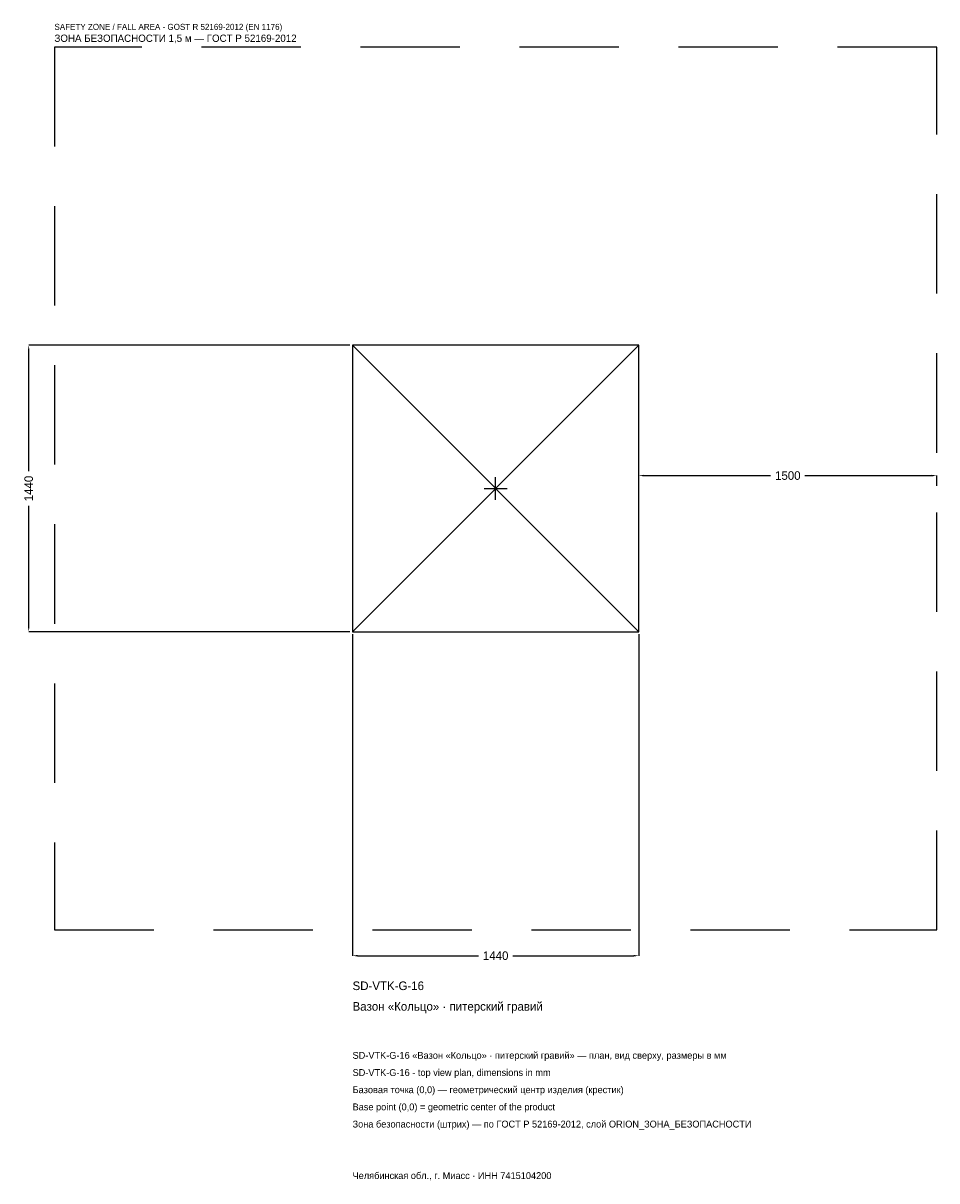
# Model space of a CAD drawing. Header units: metres. Extents: x -2378 to 2220, y -3482 to 2340.
import ezdxf

# ---------------------------------------------------------------- set-up
doc = ezdxf.new("R2010")
doc.units = ezdxf.units.M
doc.linetypes.add('DASHED', pattern=[800, 500, -300])
for name, color, linetype in [('ЗСК_ДАННЫЕ', 3, 'Continuous'), ('ЗСК_ЗОНА_БЕЗОПАСНОСТИ', 1, 'Continuous'), ('ЗСК_КОНТУР', 7, 'Continuous'), ('ЗСК_РАЗМЕРЫ', 8, 'Continuous')]:
    doc.layers.add(name, color=color, linetype=linetype)
doc.dimstyles.new('ORION', dxfattribs={"dimtxt": 43.2, "dimasz": 25.92, "dimexe": 1.25, "dimexo": 12.96, "dimtad": 1, "dimdec": 0, "dimcen": 2.5, "dimazin": 3, "dimtfac": 1, "dimtmove": 0, "dimatfit": 3})

# ---------------------------------------------------------------- blocks, each defined once
blk = doc.blocks.new('_CLOSEDFILLED')
at = {"color": 0, "linetype": 'BYBLOCK'}
blk.add_solid([(-1, 0.16), (0, 0), (-1, -0.16)], dxfattribs=at)
blk = doc.blocks.new('*D1')
for p, q in [((-720, -732.96), (-720, -2349.6)), ((720, -732.96), (720, -2349.6)), ((-694.08, -2349.6), (-86.4, -2349.6)), ((86.4, -2349.6), (694.08, -2349.6))]:
    blk.add_line(p, q)
at = {"layer": 'Defpoints'}
for p in [(-720, -720), (720, -720), (-720, -2349.6)]:
    blk.add_point(p, dxfattribs=at)
at = {"layer": 'ЗСК_РАЗМЕРЫ', "xscale": 25.919999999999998, "yscale": 25.919999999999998, "rotation": 180}
blk.add_blockref('_CLOSEDFILLED', (-720, -2349.6), dxfattribs=at)
at = {"layer": 'ЗСК_РАЗМЕРЫ', "xscale": 25.919999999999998, "yscale": 25.919999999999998}
blk.add_blockref('_CLOSEDFILLED', (720, -2349.6), dxfattribs=at)
at = {"layer": 'ЗСК_РАЗМЕРЫ', "insert": (0, -2349.6), "char_height": 43.2, "attachment_point": 5}
blk.add_mtext('1440', dxfattribs=at)
blk = doc.blocks.new('*D2')
for p, q in [((-732.96, 720), (-2349.6, 720)), ((-2349.6, 86.4), (-2349.6, 694.08)), ((-2349.6, -694.08), (-2349.6, -86.4)), ((-732.96, -720), (-2349.6, -720))]:
    blk.add_line(p, q)
at = {"layer": 'Defpoints'}
for p in [(-720, 720), (-2349.6, -720), (-720, -720)]:
    blk.add_point(p, dxfattribs=at)
at = {"layer": 'ЗСК_РАЗМЕРЫ', "xscale": 25.919999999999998, "yscale": 25.919999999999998}
for p, rotation in [((-2349.6, 720), 90), ((-2349.6, -720), 270)]:
    blk.add_blockref('_CLOSEDFILLED', p, dxfattribs=dict(at, rotation=rotation))
at = {"layer": 'ЗСК_РАЗМЕРЫ', "insert": (-2349.6, 0), "char_height": 43.2, "attachment_point": 5, "rotation": 90}
blk.add_mtext('1440', dxfattribs=at)
blk = doc.blocks.new('*D3')
for p, q in [((720, 12.96), (720, 64.8)), ((745.92, 64.8), (1383.6, 64.8)), ((1556.4, 64.8), (2194.08, 64.8)), ((2220, 12.96), (2220, 64.8))]:
    blk.add_line(p, q)
at = {"layer": 'Defpoints'}
for p in [(720, 64.8), (720, 0), (2220, 0)]:
    blk.add_point(p, dxfattribs=at)
at = {"layer": 'ЗСК_РАЗМЕРЫ', "xscale": 25.919999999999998, "yscale": 25.919999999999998, "rotation": 180}
blk.add_blockref('_CLOSEDFILLED', (720, 64.8), dxfattribs=at)
at = {"layer": 'ЗСК_РАЗМЕРЫ', "xscale": 25.919999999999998, "yscale": 25.919999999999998}
blk.add_blockref('_CLOSEDFILLED', (2220, 64.8), dxfattribs=at)
at = {"layer": 'ЗСК_РАЗМЕРЫ', "insert": (1470, 64.8), "char_height": 43.2, "attachment_point": 5}
blk.add_mtext('1500', dxfattribs=at)
blk = doc.blocks.new('ОРИОН SD-VTK-G-16 Вазон Кольцо · питерский гравий')
at = {"layer": 'ЗСК_ЗОНА_БЕЗОПАСНОСТИ', "linetype": 'DASHED'}
blk.add_lwpolyline([(-2220, -2220), (2220, -2220), (2220, 2220), (-2220, 2220)], close=True, dxfattribs=at)
at = {"layer": 'ЗСК_КОНТУР'}
for p, q in [((-720, -720), (720, 720)), ((-720, 720), (720, -720))]:
    blk.add_line(p, q, dxfattribs=at)
blk.add_lwpolyline([(-720, -720), (720, -720), (720, 720), (-720, 720)], close=True, dxfattribs=at)
at = {"layer": 'ЗСК_РАЗМЕРЫ'}
for p, q in [((-57.6, 0), (57.6, 0)), ((0, -57.6), (0, 57.6))]:
    blk.add_line(p, q, dxfattribs=at)
at = {"layer": 'ЗСК_ДАННЫЕ'}
for tag, p in [('АРТИКУЛ', (-720, -2522.4)), ('НАИМЕНОВАНИЕ', (-720, -2626.08))]:
    blk.add_attdef(tag, p, '', height=43.2, dxfattribs=at)
at = {"layer": 'ЗСК_ДАННЫЕ', "flags": 1}
for tag, p in [('ПРОИЗВОДИТЕЛЬ', (-720, -2729.76)), ('ТЕЛЕФОН', (-720, -2833.44)), ('САЙТ', (-720, -3040.8)), ('АДРЕС', (-720, -3144.48)), ('РЕКВИЗИТЫ', (-720, -3248.16)), ('ГАБАРИТЫ', (-720, -3351.84)), ('ЗОНА_БЕЗОПАСНОСТИ', (-720, -3455.52))]:
    blk.add_attdef(tag, p, '', height=43.2, dxfattribs=at)
at = {"layer": 'ЗСК_ЗОНА_БЕЗОПАСНОСТИ', "color": 1}
for s, height, p in [('SAFETY ZONE / FALL AREA - GOST R 52169-2012 (EN 1176)', 30.24, (-2220, 2306.4)), ('ЗОНА БЕЗОПАСНОСТИ 1,5 м — ГОСТ Р 52169-2012', 36.72, (-2220, 2245.92))]:
    blk.add_text(s, height=height, dxfattribs=at).set_placement(p)
at = {"layer": 'ЗСК_РАЗМЕРЫ'}
dim = blk.add_linear_dim(base=(-2349.6, -720), p1=(-720, -720), p2=(-720, 720), angle=90, dimstyle='ORION', dxfattribs=at)
dim.commit()
dim.dimension.update_dxf_attribs({"geometry": '*D2', "text_midpoint": (-2349.6, 0)})
for base, p1, p2, picture, middle in [((720, 64.8), (720, 0), (2220, 0), '*D3', (1470, 64.8)), ((-720, -2349.6), (-720, -720), (720, -720), '*D1', (0, -2349.6))]:
    dim = blk.add_linear_dim(base=base, p1=p1, p2=p2, dimstyle='ORION', dxfattribs=at)
    dim.commit()
    dim.dimension.update_dxf_attribs({"geometry": picture, "text_midpoint": middle})

msp = doc.modelspace()

# ---------------------------------------------------------------- block references
msp.add_blockref('ОРИОН SD-VTK-G-16 Вазон Кольцо · питерский гравий', (0, 0)).add_auto_attribs({'АРТИКУЛ': 'SD-VTK-G-16', 'НАИМЕНОВАНИЕ': 'Вазон «Кольцо» · питерский гравий'})

# ---------------------------------------------------------------- texts
at = {"layer": 'ЗСК_ДАННЫЕ', "color": 3}
for s, p in [('SD-VTK-G-16 «Вазон «Кольцо» · питерский гравий» — план, вид сверху, размеры в мм', (-720, -2868)), ('SD-VTK-G-16 - top view plan, dimensions in mm', (-720, -2954.4)), ('Челябинская обл., г. Миасс · ИНН 7415104200', (-720, -3472.8))]:
    msp.add_text(s, height=34.56, dxfattribs=at).set_placement(p)
at = {"layer": 'ЗСК_ДАННЫЕ', "color": 7}
for s, p in [('Базовая точка (0,0) — геометрический центр изделия (крестик)', (-720, -3040.8)), ('Base point (0,0) = geometric center of the product', (-720, -3127.2))]:
    msp.add_text(s, height=34.56, dxfattribs=at).set_placement(p)
at = {"layer": 'ЗСК_ДАННЫЕ', "color": 1}
msp.add_text('Зона безопасности (штрих) — по ГОСТ Р 52169-2012, слой ORION_ЗОНА_БЕЗОПАСНОСТИ', height=34.56, dxfattribs=at).set_placement((-720, -3213.6))

doc.saveas('drawing.dxf')
